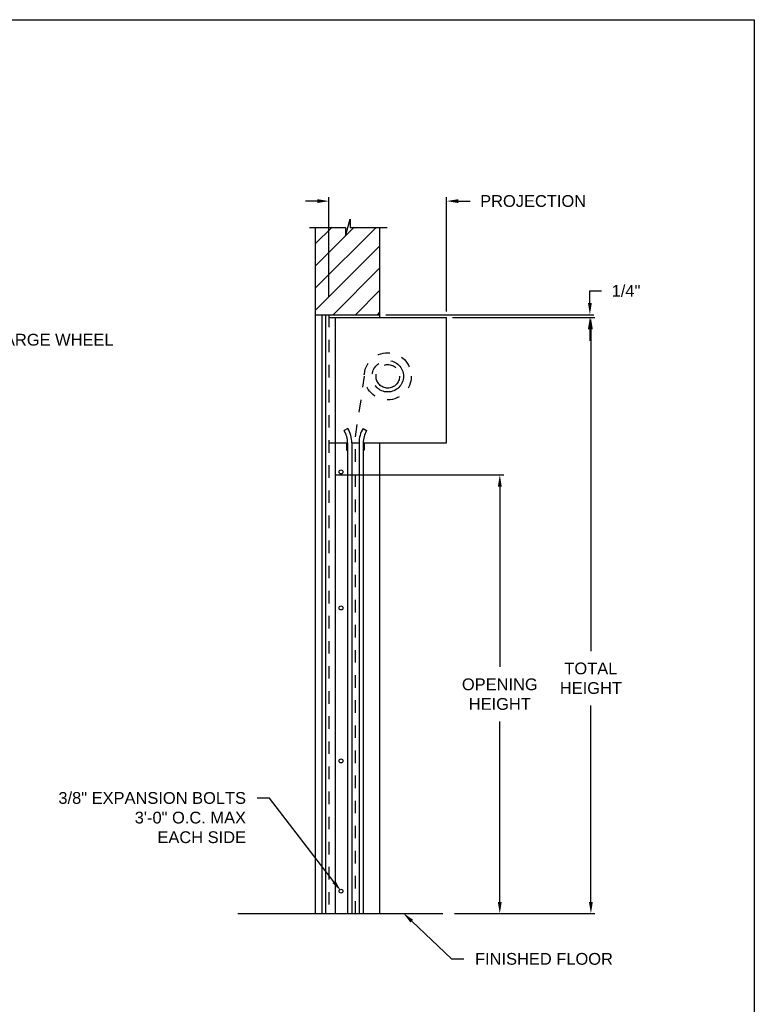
# Model space of a CAD drawing. Header units: inches. Extents: x 169.6 to 213.8, y 195 to 266.5.
# Tile 12 of 58: x 183.2 to 189.1, y 199.9 to 207.8. Entities that reach past the tile are written whole.
import ezdxf
from ezdxf import colors
from ezdxf.entities.mleader import LeaderData, LeaderLine
from ezdxf.math import Vec2, Vec3

# ---------------------------------------------------------------- set-up
doc = ezdxf.new("R2010")
doc.units = ezdxf.units.IN
doc.header["$LTSCALE"] = 0.25
doc.header["$MEASUREMENT"] = 0
for name, pattern in [('CENTER', [2, 1.25, -0.25, 0.25, -0.25]), ('HIDDEN', [0.375, 0.25, -0.125]), ('HIDDEN2', [0.1875, 0.125, -0.0625])]:
    doc.linetypes.add(name, pattern=pattern)
doc.layers.add('ANNOTATIONS', color=1, linetype='Continuous')
doc.layers.add('RHX LH F.O.H.', color=7, linetype='Continuous')
doc.styles.add('ARIAL', font='arial.ttf', dxfattribs={"height": 0.09375})
doc.dimstyles.new('STANDARD$0', dxfattribs={"dimtxt": 0.09375, "dimasz": 0.09375, "dimexe": 0.03125, "dimexo": 0.046875, "dimgap": 0.09, "dimtad": 0, "dimtih": 1, "dimtoh": 1, "dimdec": 4, "dimzin": 0, "dimdsep": 46, "dimtxsty": 'ARIAL', "dimcen": 0.09, "dimadec": 0, "dimazin": 0, "dimtfac": 1, "dimtdec": 4, "dimtofl": 0, "dimtmove": 0, "dimatfit": 1, "dimfxl": 1, "dimtolj": 1, "dimtzin": 0, "dimarcsym": 0})

# ---------------------------------------------------------------- blocks, each defined once
blk = doc.blocks.new('*D59')
at = {"layer": 'ANNOTATIONS', "color": 0, "lineweight": -2, "transparency": 16777216}
for p, q in [((185.7481, 204.1564), (187.0935, 204.1564)), ((187.0623, 204.0627), (187.0623, 202.6255)), ((187.0623, 200.7535), (187.0623, 202.1907)), ((186.7012, 200.6598), (187.0935, 200.6598))]:
    blk.add_line(p, q, dxfattribs=at)
at = {"layer": 'ANNOTATIONS', "color": 0, "transparency": 16777216}
for points in [[(187.0466, 204.0627), (187.0779, 204.0627), (187.0623, 204.1564)], [(187.0466, 200.7535), (187.0779, 200.7535), (187.0623, 200.6598)]]:
    blk.add_solid(points, dxfattribs=at)
at = {"layer": 'defpoints', "color": 0, "transparency": 16777216}
for p in [(185.7012, 204.1564), (187.0623, 204.1564), (186.6543, 200.6598)]:
    blk.add_point(p, dxfattribs=at)
at = {"layer": 'ANNOTATIONS', "color": 0, "transparency": 16777216, "insert": (187.0623, 202.4081), "char_height": 0.09375, "attachment_point": 5, "style": 'ARIAL'}
blk.add_mtext('\\A1;OPENING \\PHEIGHT', dxfattribs=at)
blk = doc.blocks.new('*D60')
at = {"layer": 'ANNOTATIONS', "color": 0, "lineweight": -2, "transparency": 16777216}
for p, q in [((186.6856, 205.4098), (187.819, 205.4098)), ((187.7878, 205.316), (187.7878, 202.7522)), ((187.7878, 200.7535), (187.7878, 202.3174)), ((186.7012, 200.6598), (187.819, 200.6598))]:
    blk.add_line(p, q, dxfattribs=at)
at = {"layer": 'ANNOTATIONS', "color": 0, "transparency": 16777216}
for points in [[(187.7721, 205.316), (187.8034, 205.316), (187.7878, 205.4098)], [(187.7721, 200.7535), (187.8034, 200.7535), (187.7878, 200.6598)]]:
    blk.add_solid(points, dxfattribs=at)
at = {"layer": 'defpoints', "color": 0, "transparency": 16777216}
for p in [(186.6387, 205.4098), (186.6543, 200.6598), (187.7878, 200.6598)]:
    blk.add_point(p, dxfattribs=at)
at = {"layer": 'ANNOTATIONS', "color": 0, "transparency": 16777216, "insert": (187.7878, 202.5348), "char_height": 0.09375, "attachment_point": 5, "style": 'ARIAL'}
blk.add_mtext('\\A1;TOTAL\\PHEIGHT', dxfattribs=at)
blk = doc.blocks.new('*D61')
at = {"layer": 'ANNOTATIONS', "color": 0, "lineweight": -2, "transparency": 16777216}
for p, q in [((185.6074, 206.337), (185.5137, 206.337)), ((185.7012, 205.5717), (185.7012, 206.3683)), ((186.6387, 205.4567), (186.6387, 206.3683)), ((186.7324, 206.337), (186.8262, 206.337))]:
    blk.add_line(p, q, dxfattribs=at)
at = {"layer": 'ANNOTATIONS', "color": 0, "transparency": 16777216}
for points in [[(185.6074, 206.3526), (185.6074, 206.3214), (185.7012, 206.337)], [(186.7324, 206.3526), (186.7324, 206.3214), (186.6387, 206.337)]]:
    blk.add_solid(points, dxfattribs=at)
at = {"layer": 'defpoints', "color": 0, "transparency": 16777216}
for p in [(186.6387, 206.337), (185.7012, 205.5248), (186.6387, 205.4098)]:
    blk.add_point(p, dxfattribs=at)
at = {"layer": 'ANNOTATIONS', "color": 0, "transparency": 16777216, "insert": (187.3278, 206.337), "char_height": 0.09375, "attachment_point": 5, "style": 'ARIAL'}
blk.add_mtext('\\A1;PROJECTION', dxfattribs=at)
blk = doc.blocks.new('*D54')
at = {"layer": 'ANNOTATIONS', "color": 0, "lineweight": -2, "transparency": 16777216}
for p, q in [((187.7799, 205.5258), (187.7799, 205.6213)), ((187.7799, 205.6213), (187.8737, 205.6213)), ((186.1543, 205.432), (187.8112, 205.432)), ((186.6856, 205.4098), (187.8112, 205.4098)), ((187.7799, 205.316), (187.7799, 205.2223))]:
    blk.add_line(p, q, dxfattribs=at)
at = {"layer": 'ANNOTATIONS', "color": 0, "transparency": 16777216}
for points in [[(187.7643, 205.5258), (187.7956, 205.5258), (187.7799, 205.432)], [(187.7643, 205.316), (187.7956, 205.316), (187.7799, 205.4098)]]:
    blk.add_solid(points, dxfattribs=at)
at = {"layer": 'defpoints', "color": 0, "transparency": 16777216}
for p in [(186.1074, 205.432), (186.6387, 205.4098), (187.7799, 205.432)]:
    blk.add_point(p, dxfattribs=at)
at = {"layer": 'ANNOTATIONS', "color": 0, "transparency": 16777216, "insert": (188.0678, 205.6213), "char_height": 0.09375, "attachment_point": 5, "style": 'ARIAL'}
blk.add_mtext('\\A1;1/4"', dxfattribs=at)

msp = doc.modelspace()

# ---------------------------------------------------------------- hatches: boundary and pattern name
at = {"layer": 'RHX LH F.O.H.', "linetype": 'Continuous'}
h = msp.add_hatch(dxfattribs=at)
h.set_pattern_fill('ANSI31', color=256, style=0)
h.set_pattern_definition([(45, (-16.52207, -56.04494), (-0.08838835, 0.08838835), [])])
h.paths.add_polyline_path([(186.10744, 205.39321), (186.10744, 206.12781), (185.87094, 206.12781), (185.87094, 206.19246), (185.83253, 206.05911), (185.83253, 206.12781), (185.59181, 206.12781), (185.59181, 205.57751)])
h.paths.add_polyline_path([(185.59181, 205.57751), (185.59181, 205.43201), (186.10744, 205.43201), (186.10744, 205.37945), (186.10744, 205.39321)])

# ---------------------------------------------------------------- linework, layer by layer
at = {"layer": 'defpoints'}
msp.add_lwpolyline([(189.08986, 195.04721), (169.61998, 195.04721), (169.61998, 207.78232), (189.08986, 207.78232)], close=True, dxfattribs=at)
at = {"layer": 'RHX LH F.O.H.', "linetype": 'Continuous'}
for p, q in [((185.83253, 206.05911), (185.87094, 206.19246)), ((185.87094, 206.19246), (185.87094, 206.12781)), ((185.54543, 206.12781), (185.83253, 206.12781)), ((185.59181, 206.12781), (185.59181, 200.65979)), ((185.83253, 206.12781), (185.83253, 206.05911)), ((185.87094, 206.12781), (186.16613, 206.12781)), ((186.10744, 205.40979), (186.10744, 206.12781)), ((185.59181, 205.43201), (186.10744, 205.43201)), ((185.64571, 205.43201), (185.64571, 200.65979)), ((185.67341, 205.43201), (185.67341, 200.65979)), ((185.70119, 205.40979), (186.63869, 205.40979)), ((185.75396, 204.40979), (185.75396, 205.40979)), ((186.63869, 204.40979), (186.63869, 205.40979)), ((185.85171, 204.52538), (185.8228, 204.5084)), ((185.97254, 204.52538), (186.00145, 204.5084)), ((185.70119, 204.40979), (185.84963, 204.40979)), ((185.75152, 204.40979), (185.75152, 200.65979)), ((185.84181, 204.40979), (185.84181, 204.35129)), ((185.84963, 204.40979), (185.84963, 200.65979)), ((185.88315, 204.40979), (185.9411, 204.40979)), ((185.88315, 204.40979), (185.88315, 200.65979)), ((185.9411, 204.40979), (185.9411, 200.65979)), ((185.97463, 204.40979), (186.63869, 204.40979)), ((185.97463, 204.40979), (185.97463, 200.65979)), ((185.98244, 204.40979), (185.98244, 204.35129)), ((186.10744, 200.65979), (186.10744, 204.40979)), ((185.84181, 204.35129), (185.84963, 204.35129)), ((185.98244, 204.35129), (185.97463, 204.35129)), ((184.97621, 200.65979), (186.60744, 200.65979))]:
    msp.add_line(p, q, dxfattribs=at)
at = {"layer": 'RHX LH F.O.H.', "linetype": 'HIDDEN2'}
msp.add_line((185.70119, 205.43201), (185.70119, 200.65979), dxfattribs=at)
at = {"layer": 'RHX LH F.O.H.', "linetype": 'HIDDEN'}
for p, q in [((185.91213, 204.45768), (185.98508, 204.94119)), ((185.91213, 200.65979), (185.91213, 204.45768))]:
    msp.add_line(p, q, dxfattribs=at)
msp.add_circle((186.16994, 204.94104), 0.1875, dxfattribs=at)
at = {"layer": 'RHX LH F.O.H.', "linetype": 'CENTER'}
for radius in [0.125, 0.09375]:
    msp.add_circle((186.16994, 204.94104), radius, dxfattribs=at)
at = {"layer": 'RHX LH F.O.H.', "linetype": 'Continuous'}
for centre in [(185.79716, 204.1793), (185.79716, 203.09529), (185.79716, 201.87654), (185.79716, 200.83899)]:
    msp.add_circle(centre, 0.01562, dxfattribs=at)
for centre, radius, start, end in [((185.65498, 204.40979), 0.22817, 0, 30.436314), ((186.16927, 204.40979), 0.22817, 149.563686, 180), ((185.65498, 204.40979), 0.19465, 0, 30.436314), ((186.16927, 204.40979), 0.19465, 149.563686, 180)]:
    msp.add_arc(centre, radius, start, end, dxfattribs=at)

# ---------------------------------------------------------------- dimensions: what is measured, and where the dimension line sits
at = {"layer": 'ANNOTATIONS'}
dim = msp.add_linear_dim(base=(186.63869, 206.337), p1=(185.70119, 205.52483), p2=(186.63869, 205.40979), text='PROJECTION', dimstyle='STANDARD$0', dxfattribs=at)
dim.commit()
dim.dimension.update_dxf_attribs({"geometry": '*D61', "text_midpoint": (187.3278, 206.337), "dimtype": 160})
for base, p2, text, picture, middle in [((187.77994, 205.43201), (186.10744, 205.43201), '1/4"', '*D54', (188.06777, 205.6213)), ((187.78775, 200.65979), (186.65431, 200.65979), 'TOTAL\\PHEIGHT', '*D60', (187.78775, 202.53479))]:
    dim = msp.add_linear_dim(base=base, p1=(186.63869, 205.40979), p2=p2, angle=90, text=text, dimstyle='STANDARD$0', dxfattribs=at)
    dim.commit()
    dim.dimension.update_dxf_attribs({"geometry": picture, "text_midpoint": middle, "dimtype": 160})
dim = msp.add_linear_dim(base=(187.06226, 204.15643), p1=(186.65431, 200.65979), p2=(185.70119, 204.15643), angle=90, text='OPENING \\PHEIGHT', dimstyle='STANDARD$0', dxfattribs=at)
dim.commit()
dim.dimension.update_dxf_attribs({"geometry": '*D59', "text_midpoint": (187.06226, 202.40811)})

# ---------------------------------------------------------------- leaders
ml = msp.add_multileader_mtext('Standard', dxfattribs=at)
ml.set_content('CHARGE WHEEL', color=256, style='ARIAL')
ml.set_leader_properties()
ml.build(insert=Vec2(0, 0))
ml.multileader.update_dxf_attribs({"dogleg_length": 0.36, "arrow_head_size": 0.09375})
ctx = ml.context
ctx.base_point, ctx.char_height, ctx.arrow_head_size, ctx.landing_gap_size, ctx.plane_origin = Vec3(182.8331, 205.23182), 0.09375, 0.09375, 0.09, Vec3(185.12723, 204.69532)
notes = []
notes.append((ctx, [(1, (1, 1, 0), (182.73515, 205.23182), (1, 0), 0.09796, [(0, [(182.3294, 204.97056)], 0, [])])]))
ctx.mtext.insert, ctx.mtext.flow_direction = Vec3(182.9231, 205.27949), 5
ml = msp.add_multileader_mtext('Standard', dxfattribs=at)
ml.set_content('3/8" EXPANSION BOLTS\\P3\'-0" O.C. MAX\\PEACH SIDE', color=256, style='ARIAL')
ml.set_leader_properties()
ml.build(insert=Vec2(0, 0))
ml.multileader.update_dxf_attribs({"dogleg_length": 0.36, "arrow_head_size": 0.09375})
ctx = ml.context
ctx.base_point, ctx.char_height, ctx.arrow_head_size, ctx.landing_gap_size, ctx.plane_origin = Vec3(183.46788, 201.58059), 0.09375, 0.09375, 0.09, Vec3(183.13058, 200.13752)
ctx.text_align_type = 2
notes.append((ctx, [(1, (1, 1, 0), (185.22844, 201.58059), (-1, 0), 0.09796, [(0, [(185.79716, 200.83899)], 0, [])])]))
ctx.mtext.insert, ctx.mtext.width, ctx.mtext.alignment, ctx.mtext.flow_direction = Vec3(185.04048, 201.62826), 1.5321608, 3, 5
ml = msp.add_multileader_mtext('Standard', dxfattribs=at)
ml.set_content('FINISHED FLOOR', color=256, style='ARIAL')
ml.set_leader_properties()
ml.build(insert=Vec2(0, 0))
ml.multileader.update_dxf_attribs({"dogleg_length": 0.36, "arrow_head_size": 0.09375})
ctx = ml.context
ctx.base_point, ctx.char_height, ctx.arrow_head_size, ctx.landing_gap_size, ctx.plane_origin = Vec3(186.77481, 200.29872), 0.09375, 0.09375, 0.09, Vec3(185.98978, 199.86549)
notes.append((ctx, [(0, (1, 1, 0), (186.67686, 200.29872), (1, 0), 0.09796, [(0, [(186.29269, 200.66478)], 0, [])])]))
ctx.mtext.insert, ctx.mtext.flow_direction = Vec3(186.86481, 200.34639), 5
for ctx, leaders in notes:
    for number, flags, end, landing, length, lines in leaders:
        leader = LeaderData()
        leader.index, (leader.has_last_leader_line, leader.has_dogleg_vector, leader.attachment_direction) = number, flags
        leader.last_leader_point, leader.dogleg_vector, leader.dogleg_length = Vec3(end), Vec3(landing), length
        for number, points, colour, breaks in lines:
            line = LeaderLine()
            line.index, line.vertices, line.color, line.breaks = number, Vec3.list(points), colors.encode_raw_color(colour), breaks
            leader.lines.append(line)
        ctx.leaders.append(leader)

doc.saveas('drawing.dxf')
